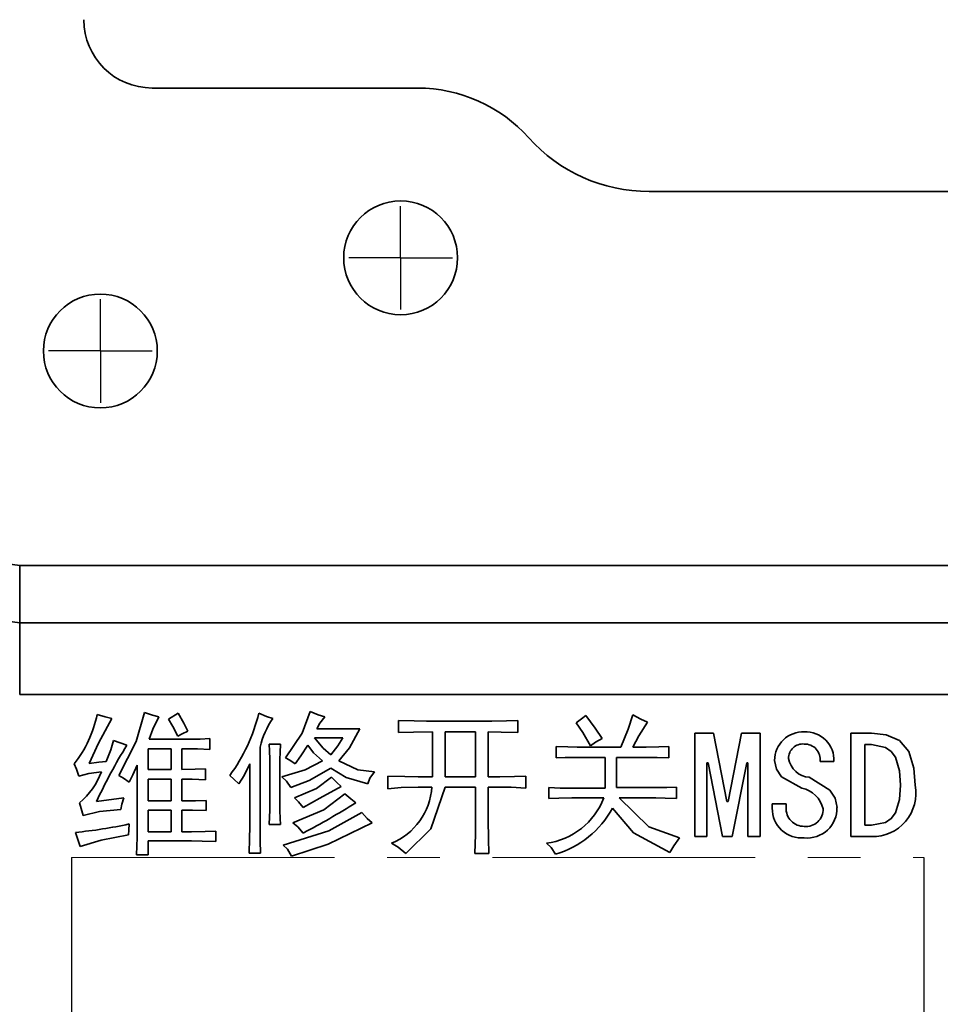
# Model space of a CAD drawing. Header units: millimetres. Extents: x 15229 to 19334, y -5668 to -4465.
# Tile 7 of 15: x 16010 to 16054, y -4879 to -4831. Entities that reach past the tile are written whole.
import ezdxf

# ---------------------------------------------------------------- set-up
doc = ezdxf.new("R2010")
doc.units = ezdxf.units.MM
doc.header["$PDMODE"] = 3
doc.header["$PDSIZE"] = 8
doc.linetypes.add('CENTER', pattern=[2, 1.25, -0.25, 0.25, -0.25])
doc.linetypes.add('CENTERX2', pattern=[20.32, 12.7, -2.54, 2.54, -2.54])
doc.layers.get('Defpoints').update_dxf_attribs({"linetype": 'CONTINUOUS'})
for name, color, linetype in [('3中心线层', 1, 'CENTER'), ('7标注层', 4, 'CONTINUOUS'), ('中心线层', 1, 'CENTERX2')]:
    doc.layers.add(name, color=color, linetype=linetype)
doc.layers.add('轮廓实线层', color=7, linetype='CONTINUOUS', lineweight=35)
doc.styles.add('TH_GBDIM', font='romans.shx', dxfattribs={"width": 0.8, "bigfont": 'gbcbig.shx'})
doc.dimstyles.new('TH_GBDIM1', dxfattribs={"dimtxt": 12, "dimasz": 2.5, "dimexe": 2, "dimexo": 0, "dimgap": 1.5, "dimtad": 1, "dimdec": 1, "dimzin": 0, "dimdsep": 46, "dimtxsty": 'TH_GBDIM', "dimcen": 2.5, "dimclrd": 130, "dimclre": 130, "dimclrt": 3, "dimadec": 0, "dimazin": 0, "dimtfac": 0.714286, "dimtdec": 1, "dimtmove": 0, "dimatfit": 3, "dimfxl": 1, "dimtzin": 0, "dimlwd": -1, "dimlwe": -1, "dimarcsym": 0})

# ---------------------------------------------------------------- blocks, each defined once
blk = doc.blocks.new('*D370')
at = {"layer": '7标注层', "color": 130, "ltscale": 5, "transparency": 16777216}
for p, q in [((16067.025, -4848.624), (16067.025, -4961.599)), ((16012.135, -4871.578), (16012.135, -4961.599)), ((16014.635, -4959.599), (16064.525, -4959.599))]:
    blk.add_line(p, q, dxfattribs=at)
for points in [[(16014.635, -4959.182), (16014.635, -4960.015), (16012.135, -4959.599)], [(16064.525, -4959.182), (16064.525, -4960.015), (16067.025, -4959.599)]]:
    blk.add_solid(points, dxfattribs=at)
at = {"layer": 'Defpoints', "color": 0, "ltscale": 5, "transparency": 16777216}
for p in [(16067.025, -4848.624), (16012.135, -4871.578), (16067.025, -4959.599)]:
    blk.add_point(p, dxfattribs=at)
at = {"layer": '7标注层', "color": 3, "ltscale": 5, "transparency": 16777216, "insert": (16039.58, -4952.099), "char_height": 12, "attachment_point": 5, "style": 'TH_GBDIM'}
blk.add_mtext('55', dxfattribs=at)
blk = doc.blocks.new('*D371')
at = {"layer": '7标注层', "color": 130, "ltscale": 5, "transparency": 16777216}
for p, q in [((16012.135, -4871.578), (16012.135, -4938.05)), ((16053.298, -4871.578), (16053.298, -4938.05)), ((16014.635, -4936.05), (16050.798, -4936.05))]:
    blk.add_line(p, q, dxfattribs=at)
for points in [[(16014.635, -4935.633), (16014.635, -4936.467), (16012.135, -4936.05)], [(16050.798, -4935.633), (16050.798, -4936.467), (16053.298, -4936.05)]]:
    blk.add_solid(points, dxfattribs=at)
at = {"layer": 'Defpoints', "color": 0, "ltscale": 5, "transparency": 16777216}
for p in [(16012.135, -4871.578), (16053.298, -4871.578), (16053.298, -4936.05)]:
    blk.add_point(p, dxfattribs=at)
at = {"layer": '7标注层', "color": 3, "ltscale": 5, "transparency": 16777216, "insert": (16032.716, -4928.55), "char_height": 12, "attachment_point": 5, "style": 'TH_GBDIM'}
blk.add_mtext('41', dxfattribs=at)
blk = doc.blocks.new('*D372')
at = {"layer": '7标注层', "color": 130, "ltscale": 5, "transparency": 16777216}
for p, q in [((16053.298, -4871.578), (16053.298, -4937.955)), ((16056.861, -4872.914), (16056.861, -4937.955)), ((16050.798, -4935.955), (16048.298, -4935.955)), ((16053.298, -4935.955), (16056.861, -4935.955)), ((16059.361, -4935.955), (16083.735, -4935.955))]:
    blk.add_line(p, q, dxfattribs=at)
for points in [[(16050.798, -4935.539), (16050.798, -4936.372), (16053.298, -4935.955)], [(16059.361, -4935.539), (16059.361, -4936.372), (16056.861, -4935.955)]]:
    blk.add_solid(points, dxfattribs=at)
at = {"layer": 'Defpoints', "color": 0, "ltscale": 5, "transparency": 16777216}
for p in [(16053.298, -4871.578), (16056.861, -4872.914), (16056.861, -4935.955)]:
    blk.add_point(p, dxfattribs=at)
at = {"layer": '7标注层', "color": 3, "ltscale": 5, "transparency": 16777216, "insert": (16078.807, -4928.455), "char_height": 12, "attachment_point": 5, "style": 'TH_GBDIM'}
blk.add_mtext('4', dxfattribs=at)
blk = doc.blocks.new('SW_CENTERMARKSYMBOL_78')
at = {"layer": '中心线层', "color": 0}
for q in [(0, 2.5), (-2.5, 0), (0, -2.5), (2.5, 0)]:
    blk.add_line((0, 0), q, dxfattribs=at)
blk = doc.blocks.new('SW_CENTERMARKSYMBOL_82')
at = {"layer": '中心线层', "color": 0}
for q in [(0, 2.5), (-2.5, 0), (0, -2.5), (2.5, 0)]:
    blk.add_line((0, 0), q, dxfattribs=at)

msp = doc.modelspace()

# ---------------------------------------------------------------- linework, layer by layer
at = {"layer": '3中心线层', "linetype": 'CENTERX2', "lineweight": 18}
msp.add_line((16012.135, -4871.578), (16053.298, -4871.578), dxfattribs=at)
at = {"layer": '轮廓实线层'}
for p, q in [((16028.845, -4834.424), (16016.025, -4834.424)), ((16094.024, -4839.424), (16040.025, -4839.424)), ((16009.628, -4857.486), (16009.628, -4860.253)), ((16009.628, -4857.486), (16124.421, -4857.486)), ((16009.628, -4863.711), (16009.628, -4860.253)), ((16124.421, -4860.253), (16009.628, -4860.253)), ((16124.421, -4863.711), (16009.628, -4863.711)), ((16016.82, -4864.906), (16017.288, -4864.613)), ((16027.931, -4865.549), (16027.931, -4864.964)), ((16029.276, -4864.993), (16032.434, -4864.993)), ((16033.691, -4864.964), (16033.691, -4865.549)), ((16023.984, -4865.374), (16026.06, -4865.374)), ((16029.569, -4867.683), (16029.569, -4865.52)), ((16030.183, -4865.52), (16030.183, -4867.683)), ((16031.645, -4865.52), (16030.183, -4865.52)), ((16031.645, -4867.683), (16031.645, -4865.52)), ((16032.259, -4865.52), (16032.259, -4867.683)), ((16042.229, -4865.578), (16043.136, -4865.578)), ((16042.229, -4870.578), (16042.229, -4865.578)), ((16043.136, -4865.578), (16043.779, -4868.882)), ((16043.838, -4868.882), (16044.481, -4865.578)), ((16044.481, -4865.578), (16045.387, -4865.578)), ((16045.387, -4865.578), (16045.387, -4870.578)), ((16049.773, -4865.578), (16050.767, -4865.578)), ((16049.773, -4870.578), (16049.773, -4865.578)), ((16014.159, -4865.929), (16014.802, -4866.163)), ((16015.884, -4865.871), (16017.756, -4865.871)), ((16018.808, -4865.841), (16018.808, -4866.368)), ((16021.235, -4866.251), (16021.235, -4870.023)), ((16021.674, -4866.105), (16022.229, -4866.105)), ((16025.241, -4865.812), (16023.867, -4865.812)), ((16035.533, -4866.777), (16035.533, -4866.221)), ((16036.557, -4866.251), (16038.662, -4866.251)), ((16039.247, -4866.251), (16039.89, -4866.251)), ((16040.972, -4866.221), (16040.972, -4866.777)), ((16050.446, -4866.134), (16050.446, -4870.023)), ((16050.767, -4866.134), (16050.446, -4866.134)), ((16015.826, -4866.338), (16015.826, -4867.333)), ((16016.937, -4866.338), (16015.826, -4866.338)), ((16016.937, -4867.333), (16016.937, -4866.338)), ((16017.756, -4866.338), (16017.463, -4866.338)), ((16017.463, -4866.338), (16017.463, -4867.333)), ((16015.3, -4869.964), (16015.3, -4867.128)), ((16020.738, -4870.11), (16020.738, -4867.069)), ((16021.703, -4869.321), (16021.703, -4866.836)), ((16022.2, -4866.836), (16022.2, -4869.321)), ((16037.902, -4866.748), (16036.528, -4866.748)), ((16037.902, -4868.239), (16037.902, -4866.748)), ((16038.457, -4866.748), (16038.457, -4868.21)), ((16039.978, -4866.748), (16038.457, -4866.748)), ((16042.814, -4867.011), (16042.814, -4870.578)), ((16042.873, -4867.011), (16042.814, -4867.011)), ((16043.574, -4870.578), (16042.873, -4867.011)), ((16044.744, -4867.011), (16044.042, -4870.578)), ((16044.802, -4867.011), (16044.744, -4867.011)), ((16044.802, -4870.578), (16044.802, -4867.011)), ((16048.954, -4866.952), (16048.282, -4866.952)), ((16015.826, -4867.333), (16016.937, -4867.333)), ((16018.604, -4867.303), (16018.604, -4867.83)), ((16027.405, -4868.268), (16027.405, -4867.654)), ((16028.867, -4867.683), (16029.569, -4867.683)), ((16030.183, -4867.683), (16031.645, -4867.683)), ((16032.259, -4867.683), (16032.814, -4867.683)), ((16034.071, -4867.654), (16034.071, -4868.239)), ((16015.826, -4867.8), (16015.826, -4868.853)), ((16016.937, -4867.8), (16015.826, -4867.8)), ((16016.937, -4868.853), (16016.937, -4867.8)), ((16017.463, -4867.8), (16017.463, -4868.853)), ((16029.539, -4868.181), (16028.867, -4868.181)), ((16031.645, -4868.181), (16030.183, -4868.181)), ((16031.645, -4869.76), (16031.645, -4868.181)), ((16032.259, -4868.181), (16032.259, -4869.76)), ((16032.814, -4868.181), (16032.259, -4868.181)), ((16035.183, -4868.736), (16035.183, -4868.21)), ((16036.177, -4868.239), (16037.902, -4868.239)), ((16038.457, -4868.21), (16040.299, -4868.21)), ((16041.352, -4868.181), (16041.352, -4868.736)), ((16013.34, -4868.882), (16014.656, -4868.707)), ((16015.826, -4868.853), (16016.937, -4868.853)), ((16018.633, -4868.824), (16018.633, -4869.321)), ((16037.843, -4868.707), (16036.294, -4868.707)), ((16040.358, -4868.707), (16038.574, -4868.707)), ((16043.779, -4868.882), (16043.838, -4868.882)), ((16045.972, -4868.999), (16046.645, -4868.999)), ((16045.972, -4869.204), (16045.972, -4868.999)), ((16046.645, -4868.999), (16046.645, -4869.175)), ((16015.826, -4869.292), (16015.826, -4870.344)), ((16016.937, -4869.292), (16015.826, -4869.292)), ((16016.937, -4870.344), (16016.937, -4869.292)), ((16017.463, -4869.292), (16017.463, -4870.344)), ((16022.229, -4869.993), (16021.674, -4869.993)), ((16050.446, -4870.023), (16050.767, -4870.023)), ((16015.826, -4870.344), (16016.937, -4870.344)), ((16017.463, -4870.344), (16017.931, -4870.344)), ((16019.101, -4870.315), (16019.101, -4870.812)), ((16015.826, -4870.783), (16015.826, -4871.455)), ((16017.931, -4870.783), (16015.826, -4870.783)), ((16042.814, -4870.578), (16042.229, -4870.578)), ((16044.042, -4870.578), (16043.574, -4870.578)), ((16045.387, -4870.578), (16044.802, -4870.578)), ((16050.767, -4870.578), (16049.773, -4870.578)), ((16015.826, -4871.455), (16015.27, -4871.455)), ((16021.264, -4871.368), (16020.709, -4871.368)), ((16032.288, -4871.397), (16031.615, -4871.397))]:
    msp.add_line(p, q, dxfattribs=at)
at = {"layer": '轮廓实线层', "flags": 128}
for points in [[(16005.401, -4856.296), (16007.234, -4857.161), (16009.628, -4857.486)], [(16009.628, -4860.253), (16006.455, -4859.816), (16003.815, -4858.564)], [(16013.37, -4864.672), (16013.76, -4864.797), (16014.071, -4864.876)], [(16014.422, -4867.625), (16015.26, -4865.982), (16015.65, -4864.584)], [(16015.65, -4864.584), (16016.04, -4864.709), (16016.352, -4864.789)], [(16016.352, -4864.789), (16016.059, -4865.38), (16015.884, -4865.871)], [(16017.288, -4864.613), (16017.558, -4865.1), (16017.756, -4865.491)], [(16021.177, -4864.613), (16021.548, -4864.775), (16021.849, -4864.876)], [(16022.463, -4866.777), (16023.265, -4865.583), (16023.662, -4864.526)], [(16023.662, -4864.526), (16024.049, -4864.688), (16024.364, -4864.789)], [(16024.364, -4864.789), (16024.118, -4865.096), (16023.984, -4865.374)], [(16036.498, -4865.081), (16036.766, -4864.892), (16036.966, -4864.73)], [(16036.966, -4864.73), (16037.424, -4865.341), (16037.756, -4865.841)], [(16038.662, -4866.251), (16039.014, -4865.392), (16039.247, -4864.701)], [(16039.247, -4864.701), (16039.634, -4864.909), (16039.949, -4865.052)], [(16014.071, -4864.876), (16013.427, -4866.065), (16012.99, -4867.04)], [(16017.259, -4865.724), (16017.029, -4865.258), (16016.82, -4864.906)], [(16027.931, -4864.964), (16028.684, -4864.987), (16029.276, -4864.993)], [(16032.434, -4864.993), (16033.138, -4864.984), (16033.691, -4864.964)], [(16037.2, -4866.192), (16036.833, -4865.553), (16036.498, -4865.081)], [(16039.949, -4865.052), (16039.529, -4865.707), (16039.247, -4866.251)], [(16017.756, -4865.491), (16017.473, -4865.612), (16017.259, -4865.724)], [(16026.06, -4865.374), (16025.553, -4866.287), (16025.036, -4866.923)], [(16029.569, -4865.52), (16028.651, -4865.529), (16027.931, -4865.549)], [(16033.691, -4865.549), (16032.889, -4865.525), (16032.259, -4865.52)], [(16050.767, -4865.578), (16051.469, -4865.653), (16052.112, -4865.937), (16052.568, -4866.47), (16052.812, -4867.263), (16052.873, -4868.093)], [(16013.808, -4866.952), (16014.037, -4866.39), (16014.159, -4865.929)], [(16017.756, -4865.871), (16018.345, -4865.862), (16018.808, -4865.841)], [(16021.703, -4866.836), (16021.694, -4866.426), (16021.674, -4866.105)], [(16022.229, -4866.105), (16022.205, -4866.514), (16022.2, -4866.836)], [(16023.545, -4866.163), (16023.213, -4866.679), (16022.931, -4867.069)], [(16024.247, -4866.923), (16023.825, -4866.524), (16023.545, -4866.163)], [(16023.867, -4865.812), (16024.277, -4866.302), (16024.656, -4866.631)], [(16024.656, -4866.631), (16025, -4866.184), (16025.241, -4865.812)], [(16035.533, -4866.221), (16036.106, -4866.246), (16036.557, -4866.251)], [(16037.756, -4865.841), (16037.434, -4866.022), (16037.2, -4866.192)], [(16039.89, -4866.251), (16040.496, -4866.242), (16040.972, -4866.221)], [(16052.171, -4868.093), (16052.126, -4867.403), (16051.93, -4866.742), (16051.724, -4866.466), (16051.44, -4866.27), (16050.767, -4866.134)], [(16018.808, -4866.368), (16018.219, -4866.344), (16017.756, -4866.338)], [(16012.492, -4867.654), (16012.364, -4867.326), (16012.259, -4867.069)], [(16012.99, -4867.04), (16013.447, -4866.984), (16013.808, -4866.952)], [(16015.3, -4867.128), (16015.098, -4867.592), (16014.919, -4867.947)], [(16020.738, -4867.069), (16020.466, -4867.622), (16020.212, -4868.034)], [(16022.288, -4867.683), (16023.418, -4867.344), (16024.247, -4866.923)], [(16022.931, -4867.069), (16022.68, -4866.888), (16022.463, -4866.777)], [(16025.036, -4866.923), (16025.965, -4867.35), (16026.761, -4867.45)], [(16036.528, -4866.748), (16035.971, -4866.756), (16035.533, -4866.777)], [(16040.972, -4866.777), (16040.416, -4866.753), (16039.978, -4866.748)], [(16047.405, -4868.239), (16046.428, -4867.687), (16046.175, -4867.326), (16046.089, -4866.894)], [(16013.574, -4867.45), (16012.96, -4867.526), (16012.492, -4867.654)], [(16014.919, -4867.947), (16014.645, -4867.761), (16014.422, -4867.625)], [(16017.463, -4867.333), (16018.102, -4867.325), (16018.604, -4867.303)], [(16020.212, -4868.034), (16019.975, -4867.796), (16019.773, -4867.625)], [(16022.726, -4868.21), (16022.51, -4867.891), (16022.288, -4867.683)], [(16024.656, -4867.274), (16023.607, -4867.865), (16022.726, -4868.21)], [(16026.44, -4868.034), (16025.393, -4867.717), (16024.656, -4867.274)], [(16026.761, -4867.45), (16026.536, -4867.753), (16026.44, -4868.034)], [(16027.405, -4867.654), (16028.223, -4867.678), (16028.867, -4867.683)], [(16032.814, -4867.683), (16033.518, -4867.674), (16034.071, -4867.654)], [(16018.604, -4867.83), (16017.965, -4867.805), (16017.463, -4867.8)], [(16022.902, -4868.707), (16023.958, -4868.245), (16024.685, -4867.713)], [(16025.153, -4868.151), (16024.119, -4868.72), (16023.311, -4869.175)], [(16024.685, -4867.713), (16024.937, -4867.97), (16025.153, -4868.151)], [(16047.756, -4867.713), (16048.748, -4868.34), (16049.009, -4868.722), (16049.101, -4869.175)], [(16050.767, -4870.023), (16051.436, -4869.893), (16051.722, -4869.704), (16051.931, -4869.433), (16052.126, -4868.778), (16052.171, -4868.093)], [(16022.814, -4869.906), (16024.313, -4869.277), (16025.329, -4868.502)], [(16025.329, -4868.502), (16025.616, -4868.756), (16025.855, -4868.941)], [(16028.867, -4868.181), (16028.047, -4868.207), (16027.405, -4868.268)], [(16030.183, -4868.181), (16029.478, -4870.203), (16028.282, -4871.397)], [(16034.071, -4868.239), (16033.368, -4868.192), (16032.814, -4868.181)], [(16035.183, -4868.21), (16035.739, -4868.235), (16036.177, -4868.239)], [(16040.299, -4868.21), (16040.889, -4868.201), (16041.352, -4868.181)], [(16012.697, -4869.555), (16012.592, -4869.213), (16012.522, -4868.941)], [(16014.656, -4868.707), (16014.563, -4869.015), (16014.51, -4869.262)], [(16017.463, -4868.853), (16018.118, -4868.846), (16018.633, -4868.824)], [(16023.311, -4869.175), (16023.098, -4868.899), (16022.902, -4868.707)], [(16036.294, -4868.707), (16035.671, -4868.715), (16035.183, -4868.736)], [(16038.574, -4868.707), (16040.01, -4870.097), (16041.498, -4870.637)], [(16041.352, -4868.736), (16040.796, -4868.713), (16040.358, -4868.707)], [(16014.51, -4869.262), (16013.484, -4869.363), (16012.697, -4869.555)], [(16018.633, -4869.321), (16017.978, -4869.296), (16017.463, -4869.292)], [(16021.674, -4869.993), (16021.697, -4869.617), (16021.703, -4869.321)], [(16022.2, -4869.321), (16022.208, -4869.698), (16022.229, -4869.993)], [(16022.346, -4870.988), (16024.558, -4870.291), (16026.147, -4869.409)], [(16026.147, -4869.409), (16026.411, -4869.702), (16026.645, -4869.906)], [(16041.031, -4871.338), (16039.279, -4870.389), (16038.253, -4869.204)], [(16014.919, -4869.964), (16014.897, -4870.259), (16014.89, -4870.491)], [(16015.27, -4871.455), (16015.295, -4870.62), (16015.3, -4869.964)], [(16021.235, -4870.023), (16021.242, -4870.776), (16021.264, -4871.368)], [(16026.645, -4869.906), (16024.52, -4870.938), (16022.756, -4871.514)], [(16023.311, -4870.403), (16023.054, -4870.102), (16022.814, -4869.906)], [(16031.615, -4871.397), (16031.638, -4870.48), (16031.645, -4869.76)], [(16032.259, -4869.76), (16032.269, -4870.677), (16032.288, -4871.397)], [(16012.551, -4871.046), (16012.418, -4870.67), (16012.317, -4870.374)], [(16014.89, -4870.491), (16013.566, -4870.744), (16012.551, -4871.046)], [(16017.931, -4870.344), (16018.586, -4870.335), (16019.101, -4870.315)], [(16020.709, -4871.368), (16020.733, -4870.664), (16020.738, -4870.11)], [(16019.101, -4870.812), (16018.446, -4870.789), (16017.931, -4870.783)], [(16022.756, -4871.514), (16022.569, -4871.186), (16022.346, -4870.988)], [(16028.282, -4871.397), (16027.911, -4871.088), (16027.58, -4870.9)], [(16035.504, -4871.426), (16035.295, -4871.101), (16035.066, -4870.9)], [(16041.498, -4870.637), (16041.214, -4871.015), (16041.031, -4871.338)]]:
    msp.add_lwpolyline(points, dxfattribs=at)
at = {"layer": '轮廓实线层'}
for centre in [(16028.025, -4842.624), (16013.525, -4847.124)]:
    msp.add_circle(centre, 2.75, dxfattribs=at)
for centre, radius, start, end in [((16016.025, -4831.124), 3.3, 180, 270), ((16028.845, -4841.624), 7.2, 41.8103, 90), ((16040.025, -4831.624), 7.8, 221.8103, 270), ((16007.719, -4863.509), 5.769, 321.8972, 348.3757), ((16012.96, -4862.617), 8.456, 323.683, 346.3441), ((16025.563, -4867.36), 4.468, 146.2269, 165.6212), ((16047.464, -4866.894), 1.375, 87.6041, 180.009), ((16047.59, -4866.884), 1.366, 357.1208, 92.8792), ((16036.557, -4879.612), 25.576, 148.2757, 155.1964), ((16047.449, -4866.789), 0.688, 83.9416, 181.4776), ((16047.538, -4866.854), 0.75, 352.481, 91.2743), ((16047.849, -4866.612), 1.104, 190.1102, 265.1745), ((16010.282, -4866.243), 3.506, 309.6957, 339.869), ((16050.818, -4868.487), 2.092, 268.62, 10.8468), ((16026.371, -4867.964), 3.175, 292.3782, 356.0813), ((16047.146, -4869.529), 1.316, 13.0004, 78.6613), ((16007.564, -4840.058), 34.188, 297.4271, 302.3458), ((16034.593, -4867.445), 3.487, 277.7944, 338.7861), ((16034.208, -4867.013), 4.6, 286.3623, 331.5493), ((16047.391, -4869.224), 1.419, 179.2042, 275.2878), ((16047.499, -4869.225), 0.856, 176.6194, 271.5028), ((16047.663, -4869.206), 1.438, 264.3584, 1.236), ((16047.607, -4869.264), 0.821, 264.0117, 2.1696), ((16010.155, -4848.155), 22.324, 275.557, 282.3222)]:
    msp.add_arc(centre, radius, start, end, dxfattribs=at)

# ---------------------------------------------------------------- block references
at = {"layer": '中心线层', "color": 1}
for name, p in [('SW_CENTERMARKSYMBOL_82', (16028.025, -4842.624)), ('SW_CENTERMARKSYMBOL_78', (16013.525, -4847.124))]:
    msp.add_blockref(name, p, dxfattribs=at)

# ---------------------------------------------------------------- dimensions: what is measured, and where the dimension line sits
at = {"layer": '7标注层', "ltscale": 5}
for base, p2, picture, middle in [((16067.025, -4959.599), (16067.025, -4848.624), '*D370', (16039.58, -4952.099)), ((16053.298, -4936.05), (16053.298, -4871.578), '*D371', (16032.716, -4928.55))]:
    dim = msp.add_linear_dim(base=base, p1=(16012.135, -4871.578), p2=p2, dimstyle='TH_GBDIM1', override={"dimdec": 0, "dimarcsym": 1}, dxfattribs=at)
    dim.commit()
    dim.dimension.update_dxf_attribs({"geometry": picture, "text_midpoint": middle})
dim = msp.add_linear_dim(base=(16056.861, -4935.955), p1=(16053.298, -4871.578), p2=(16056.861, -4872.914), dimstyle='TH_GBDIM1', override={"dimdec": 0, "dimarcsym": 1}, dxfattribs=at)
dim.commit()
dim.dimension.update_dxf_attribs({"geometry": '*D372', "text_midpoint": (16078.807, -4935.955), "dimtype": 160})

doc.saveas('drawing.dxf')
